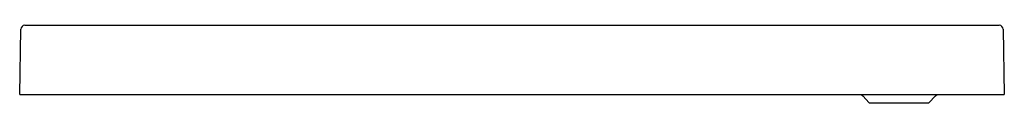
# Model space of a CAD drawing. Header units: metres. Extents: x 8244.71 to 8246.42, y 2227.73 to 2227.86.
import ezdxf

# ---------------------------------------------------------------- set-up
doc = ezdxf.new("R2010")
doc.units = ezdxf.units.M
doc.layers.add('SANINDUSA', color=3, linetype='Continuous')

msp = doc.modelspace()

# ---------------------------------------------------------------- linework, layer by layer
at = {"layer": 'SANINDUSA'}
for p, q in [((8244.7118, 2227.7399), (8244.7137, 2227.853)), ((8244.7207, 2227.8599), (8246.407, 2227.8599)), ((8246.414, 2227.853), (8246.416, 2227.7399)), ((8244.7118, 2227.7399), (8246.416, 2227.7399)), ((8246.1681, 2227.7399), (8246.171, 2227.7378)), ((8246.171, 2227.7378), (8246.1822, 2227.7258)), ((8246.2856, 2227.7258), (8246.2967, 2227.7378)), ((8246.2967, 2227.7378), (8246.2997, 2227.7399)), ((8246.1822, 2227.7258), (8246.2856, 2227.7258))]:
    msp.add_line(p, q, dxfattribs=at)
for centre, start, end in [((8244.7207, 2227.8529), 90, 179), ((8246.407, 2227.8529), 1, 90)]:
    msp.add_arc(centre, 0.007, start, end, dxfattribs=at)

doc.saveas('drawing.dxf')
